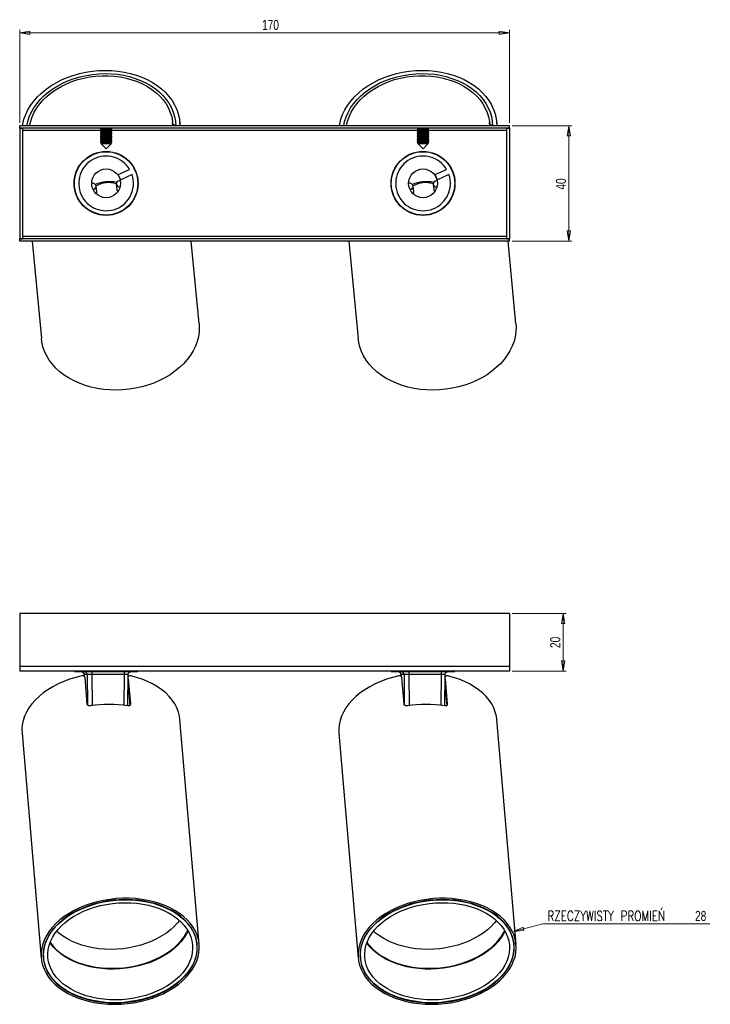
# Model space of a CAD drawing. Header units: millimetres. Extents: x 347 to 1002, y 288 to 630.
# Tile 2 of 3: x 586 to 826, y 288 to 630. Entities that reach past the tile are written whole.
import ezdxf

# ---------------------------------------------------------------- set-up
doc = ezdxf.new("R2010")
doc.units = ezdxf.units.MM
doc.styles.add('SLDTEXTSTYLE0', font='TXT', dxfattribs={"width": 0.75})
doc.styles.add('SLDTEXTSTYLE1', font='TXT', dxfattribs={"width": 0.75, "bigfont": 'bigfont'})
doc.dimstyles.new('SLDDIMSTYLE0', dxfattribs={"dimtxt": 3.5, "dimasz": 3.556, "dimexe": 0, "dimexo": 0.0625, "dimgap": 0.875, "dimtad": 0, "dimtih": 1, "dimtoh": 1, "dimdec": 0, "dimrnd": 1e-09, "dimzin": 12, "dimdsep": 46, "dimtxsty": 'SLDTEXTSTYLE0', "dimblk1": 'CLOSED', "dimblk2": 'CLOSED', "dimsah": 1, "dimcen": 0, "dimadec": 0, "dimazin": 3, "dimtfac": 1, "dimtdec": 0, "dimtofl": 0, "dimtmove": 0, "dimatfit": 3, "dimldrblk": 'CLOSED', "dimfxl": 0, "dimfrac": 2, "dimtolj": 1, "dimtzin": 12, "dimarcsym": 0})
doc.dimstyles.new('SLDDIMSTYLE1', dxfattribs={"dimtxt": 3.5, "dimasz": 3.556, "dimexe": 0, "dimexo": 0.0625, "dimgap": 0.875, "dimtad": 1, "dimdec": 0, "dimrnd": 1e-09, "dimzin": 12, "dimdsep": 46, "dimtxsty": 'SLDTEXTSTYLE0', "dimblk1": 'CLOSED', "dimblk2": 'CLOSED', "dimsah": 1, "dimcen": 0.09, "dimadec": 0, "dimazin": 3, "dimtfac": 1, "dimtdec": 0, "dimtmove": 0, "dimatfit": 0, "dimldrblk": 'CLOSED', "dimfxl": 0, "dimfrac": 2, "dimtolj": 1, "dimtzin": 12, "dimarcsym": 0})
doc.dimstyles.new('SLDDIMSTYLE2', dxfattribs={"dimtxt": 3.5, "dimasz": 3.556, "dimexe": 0, "dimexo": 0.0625, "dimgap": 0.875, "dimtad": 1, "dimdec": 0, "dimrnd": 1e-09, "dimzin": 12, "dimdsep": 46, "dimtxsty": 'SLDTEXTSTYLE0', "dimblk1": 'CLOSED', "dimblk2": 'CLOSED', "dimsah": 1, "dimcen": 0.09, "dimadec": 0, "dimazin": 3, "dimtfac": 1, "dimtdec": 0, "dimtofl": 0, "dimtmove": 0, "dimatfit": 3, "dimldrblk": 'CLOSED', "dimfxl": 0, "dimfrac": 2, "dimtolj": 1, "dimtzin": 12, "dimarcsym": 0})

# ---------------------------------------------------------------- blocks, each defined once
blk = doc.blocks.new('_Closed')
at = {"color": 0, "linetype": 'ByBlock', "lineweight": -2}
for p, q in [((-1, 0.166667), (0, 0)), ((-1, 0.166667), (-1, -0.166667)), ((0, 0), (-1, -0.166667)), ((0, 0), (-1, 0))]:
    blk.add_line(p, q, dxfattribs=at)
blk = doc.blocks.new('_D')
at = {"color": 7, "linetype": 'Continuous', "lineweight": 0}
for p, q in [((757.26, 313.61), (767.42, 316.24)), ((767.42, 316.24), (825.41, 316.24))]:
    blk.add_line(p, q, dxfattribs=at)
at = {"color": 7, "linetype": 'Continuous', "lineweight": 18, "xscale": 3.556, "yscale": 3.556, "rotation": 194.4943737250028}
blk.add_blockref('_Closed', (757.26, 313.61, 32.72), dxfattribs=at)
at = {"color": 7, "linetype": 'Continuous', "lineweight": 18, "char_height": 3.5, "attachment_point": 1}
for s, insert, style in [('RZECZYWISTY PROMIEŃ', (769.01, 320.75), 'SLDTEXTSTYLE1'), ('28', (820.23, 320.75), 'SLDTEXTSTYLE0')]:
    blk.add_mtext(s, dxfattribs=dict(at, insert=insert, style=style))
blk = doc.blocks.new('_D_1')
at = {"color": 7, "linetype": 'Continuous', "lineweight": 0}
for p, q in [((756.81, 423.98), (775.47, 423.98)), ((774.47, 423.98), (774.47, 403.98)), ((756.81, 403.98), (775.47, 403.98))]:
    blk.add_line(p, q, dxfattribs=at)
at = {"color": 7, "linetype": 'Continuous', "lineweight": 18, "xscale": 3.556, "yscale": 3.556}
for p, rotation in [((774.47, 423.98, 237.17), 90.0000000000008), ((774.47, 403.98, 237.17), 270.0000000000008)]:
    blk.add_blockref('_Closed', p, dxfattribs=dict(at, rotation=rotation))
at = {"color": 7, "linetype": 'Continuous', "lineweight": 18, "insert": (769.96, 411.97), "char_height": 3.5, "attachment_point": 1, "rotation": 90, "style": 'SLDTEXTSTYLE0'}
blk.add_mtext('20', dxfattribs=at)
blk = doc.blocks.new('_D_2')
at = {"color": 7, "linetype": 'Continuous', "lineweight": 0}
for p, q in [((585.81, 594.2), (585.81, 626.43)), ((755.81, 625.43), (585.81, 625.43)), ((755.81, 594.2), (755.81, 626.43))]:
    blk.add_line(p, q, dxfattribs=at)
at = {"color": 7, "linetype": 'Continuous', "lineweight": 18, "xscale": 3.556, "yscale": 3.556, "rotation": 180.0000000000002}
blk.add_blockref('_Closed', (585.81, 625.43, 91.34), dxfattribs=at)
at = {"color": 7, "linetype": 'Continuous', "lineweight": 18, "xscale": 3.556, "yscale": 3.556}
blk.add_blockref('_Closed', (755.81, 625.43, 91.34), dxfattribs=at)
at = {"color": 7, "linetype": 'Continuous', "lineweight": 18, "insert": (669.95, 629.94), "char_height": 3.5, "attachment_point": 1, "style": 'SLDTEXTSTYLE0'}
blk.add_mtext('170', dxfattribs=at)
blk = doc.blocks.new('_D_3')
at = {"color": 7, "linetype": 'Continuous', "lineweight": 0}
for p, q in [((756.81, 593.2), (777.44, 593.2)), ((776.44, 593.2), (776.44, 553.2)), ((756.81, 553.2), (777.44, 553.2))]:
    blk.add_line(p, q, dxfattribs=at)
at = {"color": 7, "linetype": 'Continuous', "lineweight": 18, "xscale": 3.556, "yscale": 3.556}
for p, rotation in [((776.44, 593.2, 91.34), 90.00000000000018), ((776.44, 553.2, 91.34), 270.0000000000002)]:
    blk.add_blockref('_Closed', p, dxfattribs=dict(at, rotation=rotation))
at = {"color": 7, "linetype": 'Continuous', "lineweight": 18, "insert": (771.93, 571.04), "char_height": 3.5, "attachment_point": 1, "rotation": 90, "style": 'SLDTEXTSTYLE0'}
blk.add_mtext('40', dxfattribs=at)

msp = doc.modelspace()

# ---------------------------------------------------------------- linework, layer by layer
at = {"color": 7, "linetype": 'Continuous', "lineweight": 25}
for p, q in [((641.53, 593.2), (641.4, 594.53)), ((751.53, 593.2), (751.4, 594.53)), ((755.81, 593.2), (585.81, 593.2)), ((585.81, 592.4), (585.81, 593.2)), ((755.81, 592.4), (585.81, 592.4)), ((585.81, 592.4), (585.81, 554)), ((585.81, 592.4), (586.81, 592.4)), ((586.81, 592.4), (586.81, 554)), ((614.2, 592.33), (613.81, 592.06)), ((613.81, 592.06), (613.81, 591.96)), ((613.81, 592.06), (616.77, 592.06)), ((613.81, 591.96), (614.2, 591.69)), ((613.81, 591.96), (616.77, 591.96)), ((614.2, 591.69), (613.81, 591.41)), ((613.81, 591.41), (613.81, 591.32)), ((613.81, 591.41), (616.77, 591.41)), ((613.81, 591.32), (614.2, 591.05)), ((613.81, 591.32), (616.77, 591.32)), ((614.11, 592.4), (614.2, 592.33)), ((614.2, 592.33), (616.58, 592.33)), ((614.2, 591.69), (616.58, 591.69)), ((616.58, 592.33), (617.42, 592.33)), ((616.58, 591.69), (617.42, 591.69)), ((616.77, 592.06), (617.81, 592.06)), ((616.77, 591.96), (617.81, 591.96)), ((616.77, 591.41), (617.81, 591.41)), ((616.77, 591.32), (617.81, 591.32)), ((617.42, 592.33), (617.52, 592.4)), ((617.81, 592.06), (617.42, 592.33)), ((617.42, 591.69), (617.81, 591.96)), ((617.81, 591.41), (617.42, 591.69)), ((617.42, 591.05), (617.81, 591.32)), ((617.81, 591.96), (617.81, 592.06)), ((617.81, 591.32), (617.81, 591.41)), ((639.02, 593.2), (638.91, 594.29)), ((639.96, 593.55), (638.99, 593.45)), ((724.2, 592.33), (723.81, 592.06)), ((723.81, 592.06), (723.81, 591.96)), ((723.81, 592.06), (726.77, 592.06)), ((723.81, 591.96), (724.2, 591.69)), ((723.81, 591.96), (726.77, 591.96)), ((724.2, 591.69), (723.81, 591.41)), ((723.81, 591.41), (723.81, 591.32)), ((723.81, 591.41), (726.77, 591.41)), ((723.81, 591.32), (724.2, 591.05)), ((723.81, 591.32), (726.77, 591.32)), ((724.11, 592.4), (724.2, 592.33)), ((724.2, 592.33), (726.58, 592.33)), ((724.2, 591.69), (726.58, 591.69)), ((726.58, 592.33), (727.42, 592.33)), ((726.58, 591.69), (727.42, 591.69)), ((726.77, 592.06), (727.81, 592.06)), ((726.77, 591.96), (727.81, 591.96)), ((726.77, 591.41), (727.81, 591.41)), ((726.77, 591.32), (727.81, 591.32)), ((727.42, 592.33), (727.52, 592.4)), ((727.81, 592.06), (727.42, 592.33)), ((727.42, 591.69), (727.81, 591.96)), ((727.81, 591.41), (727.42, 591.69)), ((727.42, 591.05), (727.81, 591.32)), ((727.81, 591.96), (727.81, 592.06)), ((727.81, 591.32), (727.81, 591.41)), ((749.02, 593.2), (748.91, 594.29)), ((749.96, 593.55), (748.99, 593.45)), ((754.81, 592.4), (754.81, 554)), ((754.81, 592.4), (755.81, 592.4)), ((755.81, 592.4), (755.81, 593.2)), ((755.81, 592.4), (755.81, 554)), ((614.2, 591.05), (613.81, 590.77)), ((613.81, 590.77), (613.81, 590.68)), ((613.81, 590.77), (616.77, 590.77)), ((613.81, 590.68), (614.2, 590.4)), ((613.81, 590.68), (616.77, 590.68)), ((614.2, 590.4), (613.81, 590.13)), ((613.81, 590.13), (613.81, 590.03)), ((613.81, 590.13), (616.77, 590.13)), ((613.81, 590.03), (614.2, 589.76)), ((613.81, 590.03), (616.77, 590.03)), ((614.2, 589.76), (613.81, 589.49)), ((613.81, 589.49), (613.81, 589.39)), ((613.81, 589.49), (616.77, 589.49)), ((613.81, 589.39), (614.2, 589.12)), ((613.81, 589.39), (616.77, 589.39)), ((614.2, 589.12), (613.81, 588.85)), ((613.81, 588.85), (613.81, 588.75)), ((613.81, 588.85), (616.77, 588.85)), ((613.81, 588.75), (614.2, 588.48)), ((613.81, 588.75), (616.77, 588.75)), ((614.2, 588.48), (613.81, 588.21)), ((613.81, 588.21), (613.81, 588.11)), ((613.81, 588.21), (616.77, 588.21)), ((613.81, 588.11), (614.2, 587.84)), ((613.81, 588.11), (616.77, 588.11)), ((614.2, 587.84), (613.81, 587.56)), ((614.2, 591.05), (616.58, 591.05)), ((614.2, 590.4), (616.58, 590.4)), ((614.2, 589.76), (616.58, 589.76)), ((614.2, 589.12), (616.58, 589.12)), ((614.2, 588.48), (616.58, 588.48)), ((614.2, 587.84), (616.58, 587.84)), ((616.58, 591.05), (617.42, 591.05)), ((616.58, 590.4), (617.42, 590.4)), ((616.58, 589.76), (617.42, 589.76)), ((616.58, 589.12), (617.42, 589.12)), ((616.58, 588.48), (617.42, 588.48)), ((616.58, 587.84), (617.42, 587.84)), ((616.77, 590.77), (617.81, 590.77)), ((616.77, 590.68), (617.81, 590.68)), ((616.77, 590.13), (617.81, 590.13)), ((616.77, 590.03), (617.81, 590.03)), ((616.77, 589.49), (617.81, 589.49)), ((616.77, 589.39), (617.81, 589.39)), ((616.77, 588.85), (617.81, 588.85)), ((616.77, 588.75), (617.81, 588.75)), ((616.77, 588.21), (617.81, 588.21)), ((616.77, 588.11), (617.81, 588.11)), ((617.81, 590.77), (617.42, 591.05)), ((617.42, 590.4), (617.81, 590.68)), ((617.81, 590.13), (617.42, 590.4)), ((617.42, 589.76), (617.81, 590.03)), ((617.81, 589.49), (617.42, 589.76)), ((617.42, 589.12), (617.81, 589.39)), ((617.81, 588.85), (617.42, 589.12)), ((617.42, 588.48), (617.81, 588.75)), ((617.81, 588.21), (617.42, 588.48)), ((617.42, 587.84), (617.81, 588.11)), ((617.81, 587.56), (617.42, 587.84)), ((617.81, 590.68), (617.81, 590.77)), ((617.81, 590.03), (617.81, 590.13)), ((617.81, 589.39), (617.81, 589.49)), ((617.81, 588.75), (617.81, 588.85)), ((617.81, 588.11), (617.81, 588.21)), ((724.2, 591.05), (723.81, 590.77)), ((723.81, 590.77), (723.81, 590.68)), ((723.81, 590.77), (726.77, 590.77)), ((723.81, 590.68), (724.2, 590.4)), ((723.81, 590.68), (726.77, 590.68)), ((724.2, 590.4), (723.81, 590.13)), ((723.81, 590.13), (723.81, 590.03)), ((723.81, 590.13), (726.77, 590.13)), ((723.81, 590.03), (724.2, 589.76)), ((723.81, 590.03), (726.77, 590.03)), ((724.2, 589.76), (723.81, 589.49)), ((723.81, 589.49), (723.81, 589.39)), ((723.81, 589.49), (726.77, 589.49)), ((723.81, 589.39), (724.2, 589.12)), ((723.81, 589.39), (726.77, 589.39)), ((724.2, 589.12), (723.81, 588.85)), ((723.81, 588.85), (723.81, 588.75)), ((723.81, 588.85), (726.77, 588.85)), ((723.81, 588.75), (724.2, 588.48)), ((723.81, 588.75), (726.77, 588.75)), ((724.2, 588.48), (723.81, 588.21)), ((723.81, 588.21), (723.81, 588.11)), ((723.81, 588.21), (726.77, 588.21)), ((723.81, 588.11), (724.2, 587.84)), ((723.81, 588.11), (726.77, 588.11)), ((724.2, 587.84), (723.81, 587.56)), ((724.2, 591.05), (726.58, 591.05)), ((724.2, 590.4), (726.58, 590.4)), ((724.2, 589.76), (726.58, 589.76)), ((724.2, 589.12), (726.58, 589.12)), ((724.2, 588.48), (726.58, 588.48)), ((724.2, 587.84), (726.58, 587.84)), ((726.58, 591.05), (727.42, 591.05)), ((726.58, 590.4), (727.42, 590.4)), ((726.58, 589.76), (727.42, 589.76)), ((726.58, 589.12), (727.42, 589.12)), ((726.58, 588.48), (727.42, 588.48)), ((726.58, 587.84), (727.42, 587.84)), ((726.77, 590.77), (727.81, 590.77)), ((726.77, 590.68), (727.81, 590.68)), ((726.77, 590.13), (727.81, 590.13)), ((726.77, 590.03), (727.81, 590.03)), ((726.77, 589.49), (727.81, 589.49)), ((726.77, 589.39), (727.81, 589.39)), ((726.77, 588.85), (727.81, 588.85)), ((726.77, 588.75), (727.81, 588.75)), ((726.77, 588.21), (727.81, 588.21)), ((726.77, 588.11), (727.81, 588.11)), ((727.81, 590.77), (727.42, 591.05)), ((727.42, 590.4), (727.81, 590.68)), ((727.81, 590.13), (727.42, 590.4)), ((727.42, 589.76), (727.81, 590.03)), ((727.81, 589.49), (727.42, 589.76)), ((727.42, 589.12), (727.81, 589.39)), ((727.81, 588.85), (727.42, 589.12)), ((727.42, 588.48), (727.81, 588.75)), ((727.81, 588.21), (727.42, 588.48)), ((727.42, 587.84), (727.81, 588.11)), ((727.81, 587.56), (727.42, 587.84)), ((727.81, 590.68), (727.81, 590.77)), ((727.81, 590.03), (727.81, 590.13)), ((727.81, 589.39), (727.81, 589.49)), ((727.81, 588.75), (727.81, 588.85)), ((727.81, 588.11), (727.81, 588.21)), ((613.81, 587.56), (613.81, 587.47)), ((613.81, 587.56), (616.77, 587.56)), ((613.81, 587.47), (614.2, 587.2)), ((613.81, 587.47), (616.77, 587.47)), ((614.2, 587.2), (613.97, 587.03)), ((613.97, 587.03), (615.81, 585.2)), ((613.97, 587.03), (617.65, 587.03)), ((614.2, 587.2), (616.58, 587.2)), ((615.81, 585.2), (617.65, 587.03)), ((616.58, 587.2), (617.42, 587.2)), ((616.77, 587.56), (617.81, 587.56)), ((616.77, 587.47), (617.81, 587.47)), ((617.42, 587.2), (617.81, 587.47)), ((617.65, 587.03), (617.42, 587.2)), ((617.81, 587.47), (617.81, 587.56)), ((723.81, 587.56), (723.81, 587.47)), ((723.81, 587.56), (726.77, 587.56)), ((723.81, 587.47), (724.2, 587.2)), ((723.81, 587.47), (726.77, 587.47)), ((724.2, 587.2), (723.97, 587.03)), ((723.97, 587.03), (725.81, 585.2)), ((723.97, 587.03), (727.65, 587.03)), ((724.2, 587.2), (726.58, 587.2)), ((725.81, 585.2), (727.65, 587.03)), ((726.58, 587.2), (727.42, 587.2)), ((726.77, 587.56), (727.81, 587.56)), ((726.77, 587.47), (727.81, 587.47)), ((727.42, 587.2), (727.81, 587.47)), ((727.65, 587.03), (727.42, 587.2)), ((727.81, 587.47), (727.81, 587.56)), ((608.73, 581.61), (608.72, 581.73)), ((609.61, 582.4), (609.82, 582.42)), ((609.85, 582.56), (610.07, 582.58)), ((619.67, 583.5), (619.9, 583.52)), ((619.95, 583.39), (620.16, 583.41)), ((621.16, 582.92), (621.17, 582.8)), ((622.5, 582.05), (622.51, 581.92)), ((718.73, 581.61), (718.72, 581.73)), ((719.61, 582.4), (719.82, 582.42)), ((719.85, 582.56), (720.07, 582.58)), ((729.67, 583.5), (729.9, 583.52)), ((729.95, 583.39), (730.16, 583.41)), ((731.16, 582.92), (731.17, 582.8)), ((732.5, 582.05), (732.51, 581.92)), ((607.58, 580.49), (607.57, 580.63)), ((620.03, 576.24), (623.97, 578.06)), ((717.58, 580.49), (717.57, 580.63)), ((730.03, 576.24), (733.97, 578.06)), ((604.86, 574.21), (604.76, 574.23)), ((620.87, 574.42), (620.03, 576.24)), ((624.81, 576.24), (620.87, 574.42)), ((626.47, 576.31), (626.38, 576.26)), ((626.66, 575.54), (626.57, 575.5)), ((626.85, 574.36), (626.76, 574.31)), ((714.86, 574.21), (714.76, 574.23)), ((730.87, 574.42), (730.03, 576.24)), ((734.81, 576.24), (730.87, 574.42)), ((736.47, 576.31), (736.38, 576.26)), ((736.66, 575.54), (736.57, 575.5)), ((736.85, 574.36), (736.76, 574.31)), ((604.82, 573.42), (604.72, 573.45)), ((604.86, 572.22), (604.75, 572.25)), ((612.58, 570.26), (612.39, 572.26)), ((619.35, 572.93), (619.55, 570.93)), ((714.82, 573.42), (714.72, 573.45)), ((714.86, 572.22), (714.75, 572.25)), ((722.58, 570.26), (722.39, 572.26)), ((729.35, 572.93), (729.55, 570.93)), ((609.13, 564.34), (609.11, 564.47)), ((624.04, 565.9), (624.06, 565.76)), ((719.13, 564.34), (719.11, 564.47)), ((734.04, 565.9), (734.06, 565.76)), ((755.81, 554), (585.81, 554)), ((585.81, 553.2), (585.81, 554)), ((585.81, 554), (586.81, 554)), ((754.81, 554), (755.81, 554)), ((755.81, 553.2), (755.81, 554)), ((755.81, 553.2), (585.81, 553.2)), ((590.1, 553.2), (593.33, 519.35)), ((648.08, 524.59), (645.35, 553.2)), ((700.1, 553.2), (703.33, 519.35)), ((758.08, 524.59), (755.35, 553.2)), ((755.81, 423.98), (585.81, 423.98)), ((585.81, 423.98), (585.81, 405.58)), ((755.81, 423.98), (755.81, 405.58)), ((755.81, 405.58), (585.81, 405.58)), ((585.81, 405.58), (585.81, 403.98)), ((755.81, 403.98), (585.81, 403.98)), ((604.81, 403.98), (604.81, 403.78)), ((604.81, 403.78), (626.81, 403.78)), ((626.81, 403.78), (626.81, 403.98)), ((714.81, 403.98), (714.81, 403.78)), ((714.81, 403.78), (736.81, 403.78)), ((736.81, 403.78), (736.81, 403.98)), ((755.81, 405.58), (755.81, 403.98)), ((608.15, 402.82), (608.16, 402.18)), ((609.23, 402.79), (608.16, 402.79)), ((609.29, 392.44), (608.49, 401.73)), ((622.12, 402.79), (610.87, 402.79)), ((623.37, 391.87), (623.47, 402.82)), ((623.46, 401.32), (624.22, 392.44)), ((718.15, 402.82), (718.16, 402.18)), ((719.23, 402.79), (718.16, 402.79)), ((719.29, 392.44), (718.49, 401.73)), ((732.12, 402.79), (720.87, 402.79)), ((733.37, 391.87), (733.47, 402.82)), ((733.46, 401.32), (734.22, 392.44)), ((623.44, 399.22), (624.06, 392.03)), ((733.44, 399.22), (734.06, 392.03)), ((648.11, 309.09), (641.42, 387.12)), ((758.11, 309.09), (751.42, 387.12)), ((586.62, 382.42), (593.31, 304.4)), ((696.62, 382.42), (703.31, 304.4)), ((647.31, 309.02), (647.18, 310.56)), ((647.27, 310.07), (647.26, 309.57)), ((757.31, 309.02), (757.18, 310.56)), ((757.27, 310.07), (757.26, 309.57)), ((594.06, 305.01), (593.96, 305.5)), ((594.11, 304.42), (593.96, 305.2)), ((593.97, 306), (594.1, 304.47)), ((594.08, 304.58), (594.1, 304.58)), ((704.06, 305.01), (703.96, 305.5)), ((704.11, 304.42), (703.96, 305.2)), ((703.97, 306), (704.1, 304.47)), ((704.08, 304.58), (704.1, 304.58))]:
    msp.add_line(p, q, dxfattribs=at)
at = {"color": 8, "linetype": 'Continuous', "lineweight": 25}
for p, q in [((614.07, 591.6), (586.81, 591.6)), ((724.07, 591.6), (617.55, 591.6)), ((754.81, 591.6), (727.55, 591.6)), ((754.81, 554.8), (586.81, 554.8)), ((608.16, 402.79), (608.17, 402.18)), ((608.16, 402.79), (608.17, 402.79)), ((609.23, 402.79), (609.32, 392.31)), ((610.87, 402.79), (610.96, 391.97)), ((622.12, 402.79), (622.01, 392.07)), ((718.16, 402.79), (718.17, 402.18)), ((718.16, 402.79), (718.17, 402.79)), ((719.23, 402.79), (719.32, 392.31)), ((720.87, 402.79), (720.96, 391.97)), ((732.12, 402.79), (732.01, 392.07)), ((624.2, 392.28), (624.22, 392.44)), ((734.2, 392.28), (734.22, 392.44)), ((643.75, 313.13), (644.16, 313.94)), ((753.75, 313.13), (754.16, 313.94))]:
    msp.add_line(p, q, dxfattribs=at)
at = {"color": 7, "linetype": 'Continuous', "lineweight": 25, "flags": 128}
for points in [[(586.78, 593.2), (586.88, 593.77), (587.3, 595.44), (587.9, 597.08), (588.68, 598.69), (589.62, 600.25), (590.74, 601.75), (592, 603.19), (593.42, 604.56), (594.97, 605.84), (596.65, 607.02), (598.45, 608.11), (600.35, 609.09), (602.34, 609.95), (604.42, 610.69), (606.55, 611.3), (608.74, 611.78), (610.96, 612.13), (613.2, 612.35), (615.45, 612.42), (617.69, 612.36), (619.9, 612.17), (622.08, 611.83), (624.2, 611.36), (626.25, 610.77), (628.22, 610.04), (630.1, 609.2), (631.86, 608.23), (633.51, 607.16), (635.03, 605.99), (636.4, 604.72), (637.63, 603.36), (638.7, 601.93), (639.6, 600.43), (640.33, 598.88), (640.88, 597.28), (641.25, 595.64), (641.44, 593.97), (641.47, 593.2)], [(696.78, 593.2), (696.88, 593.77), (697.3, 595.44), (697.9, 597.08), (698.68, 598.69), (699.62, 600.25), (700.74, 601.75), (702, 603.19), (703.42, 604.56), (704.97, 605.84), (706.65, 607.02), (708.45, 608.11), (710.35, 609.09), (712.34, 609.95), (714.42, 610.69), (716.55, 611.3), (718.74, 611.78), (720.96, 612.13), (723.2, 612.35), (725.45, 612.42), (727.69, 612.36), (729.9, 612.17), (732.08, 611.83), (734.2, 611.36), (736.25, 610.77), (738.22, 610.04), (740.1, 609.2), (741.86, 608.23), (743.51, 607.16), (745.03, 605.99), (746.4, 604.72), (747.63, 603.36), (748.7, 601.93), (749.6, 600.43), (750.33, 598.88), (750.88, 597.28), (751.25, 595.64), (751.44, 593.97), (751.47, 593.2)], [(588.27, 593.2), (588.6, 594.69), (589.12, 596.28), (589.82, 597.85), (590.68, 599.37), (591.71, 600.85), (592.9, 602.26), (594.24, 603.59), (595.71, 604.85), (597.32, 606.01), (599.04, 607.08), (600.86, 608.04), (602.78, 608.88), (604.78, 609.61), (606.84, 610.21), (608.95, 610.68), (611.1, 611.03), (613.27, 611.23), (615.45, 611.3), (617.61, 611.24), (619.75, 611.04), (621.85, 610.71), (623.89, 610.24), (625.87, 609.64), (627.76, 608.92), (629.56, 608.08), (631.24, 607.13), (632.81, 606.07), (634.24, 604.91), (635.53, 603.66), (636.67, 602.33), (637.65, 600.92), (638.47, 599.45), (639.11, 597.93), (639.58, 596.36), (639.86, 594.77), (639.97, 593.2)], [(589.27, 593.2), (589.63, 594.76), (590.16, 596.33), (590.88, 597.87), (591.76, 599.37), (592.81, 600.81), (594.02, 602.18), (595.37, 603.48), (596.86, 604.69), (598.48, 605.81), (600.21, 606.83), (602.05, 607.73), (603.97, 608.52), (605.97, 609.19), (608.03, 609.73), (610.13, 610.13), (612.26, 610.41), (614.4, 610.54), (616.54, 610.54), (618.66, 610.4), (620.75, 610.13), (622.79, 609.72), (624.76, 609.17), (626.66, 608.5), (628.46, 607.71), (630.15, 606.8), (631.73, 605.79), (633.17, 604.66), (634.47, 603.45), (635.62, 602.15), (636.62, 600.77), (637.44, 599.33), (638.09, 597.84), (638.57, 596.3), (638.86, 594.72), (638.97, 593.2)], [(698.27, 593.2), (698.6, 594.69), (699.12, 596.28), (699.82, 597.85), (700.68, 599.37), (701.71, 600.85), (702.9, 602.26), (704.24, 603.59), (705.71, 604.85), (707.32, 606.01), (709.04, 607.08), (710.86, 608.04), (712.78, 608.88), (714.78, 609.61), (716.84, 610.21), (718.95, 610.68), (721.1, 611.03), (723.27, 611.23), (725.45, 611.3), (727.61, 611.24), (729.75, 611.04), (731.85, 610.71), (733.89, 610.24), (735.87, 609.64), (737.76, 608.92), (739.56, 608.08), (741.24, 607.13), (742.81, 606.07), (744.24, 604.91), (745.53, 603.66), (746.67, 602.33), (747.65, 600.92), (748.47, 599.45), (749.11, 597.93), (749.58, 596.36), (749.86, 594.77), (749.97, 593.2)], [(699.27, 593.2), (699.63, 594.76), (700.16, 596.33), (700.88, 597.87), (701.76, 599.37), (702.81, 600.81), (704.02, 602.18), (705.37, 603.48), (706.86, 604.69), (708.48, 605.81), (710.21, 606.83), (712.05, 607.73), (713.97, 608.52), (715.97, 609.19), (718.03, 609.73), (720.13, 610.13), (722.26, 610.41), (724.4, 610.54), (726.54, 610.54), (728.66, 610.4), (730.75, 610.13), (732.79, 609.72), (734.76, 609.17), (736.66, 608.5), (738.46, 607.71), (740.15, 606.8), (741.73, 605.79), (743.17, 604.66), (744.47, 603.45), (745.62, 602.15), (746.62, 600.77), (747.44, 599.33), (748.09, 597.84), (748.57, 596.3), (748.86, 594.72), (748.97, 593.2)], [(620.72, 574.18), (620.48, 574.14), (620.01, 573.96), (619.64, 573.68), (619.41, 573.32), (619.35, 572.93), (619.48, 572.56), (619.77, 572.25), (620.19, 572.04), (620.66, 571.96)], [(730.72, 574.18), (730.48, 574.14), (730.01, 573.96), (729.64, 573.68), (729.41, 573.32), (729.35, 572.93), (729.48, 572.56), (729.77, 572.25), (730.19, 572.04), (730.66, 571.96)], [(619.55, 570.93), (619.67, 570.56), (619.89, 570.3)], [(729.55, 570.93), (729.67, 570.56), (729.89, 570.3)], [(612.35, 569.58), (612.52, 569.88), (612.58, 570.26)], [(722.35, 569.58), (722.52, 569.88), (722.58, 570.26)], [(621.86, 563.89), (621.63, 563.83), (621.56, 563.81)], [(731.86, 563.89), (731.63, 563.83), (731.56, 563.81)], [(611.95, 562.9), (611.88, 562.9), (611.63, 562.91)], [(721.95, 562.9), (721.88, 562.9), (721.63, 562.91)], [(648.08, 524.59), (648.15, 523.34), (648.08, 521.66), (647.83, 519.99), (647.4, 518.34), (646.79, 516.7), (646, 515.1), (645.05, 513.55), (643.94, 512.06), (642.67, 510.62), (641.25, 509.27), (639.7, 508), (638.03, 506.82), (636.23, 505.75), (634.34, 504.78), (632.35, 503.92), (630.29, 503.19), (628.16, 502.58), (625.98, 502.1), (623.77, 501.75), (621.53, 501.54), (619.29, 501.46), (617.07, 501.52), (614.86, 501.71), (612.69, 502.04), (610.58, 502.51), (608.54, 503.1), (606.57, 503.82), (604.7, 504.65), (602.94, 505.61), (601.29, 506.67), (599.78, 507.84), (598.4, 509.09), (597.17, 510.44), (596.1, 511.86), (595.19, 513.35), (594.45, 514.89), (593.89, 516.49), (593.5, 518.11), (593.33, 519.35)], [(758.08, 524.59), (758.15, 523.34), (758.08, 521.66), (757.83, 519.99), (757.4, 518.34), (756.79, 516.7), (756, 515.1), (755.05, 513.55), (753.94, 512.06), (752.67, 510.62), (751.25, 509.27), (749.7, 508), (748.03, 506.82), (746.23, 505.75), (744.34, 504.78), (742.35, 503.92), (740.29, 503.19), (738.16, 502.58), (735.98, 502.1), (733.77, 501.75), (731.53, 501.54), (729.29, 501.46), (727.07, 501.52), (724.86, 501.71), (722.69, 502.04), (720.58, 502.51), (718.54, 503.1), (716.57, 503.82), (714.7, 504.65), (712.94, 505.61), (711.29, 506.67), (709.78, 507.84), (708.4, 509.09), (707.17, 510.44), (706.1, 511.86), (705.19, 513.35), (704.45, 514.89), (703.89, 516.49), (703.5, 518.11), (703.33, 519.35)], [(607.41, 402.27), (605.25, 401.75), (603.15, 401.11), (601.13, 400.36), (599.19, 399.51), (597.35, 398.56), (595.62, 397.51), (594.01, 396.38), (592.54, 395.18), (591.22, 393.9), (590.04, 392.56), (589.03, 391.17), (588.19, 389.73), (587.52, 388.27), (587.02, 386.78), (586.71, 385.27), (586.58, 383.77), (586.62, 382.42)], [(641.42, 387.12), (641.27, 388.27), (640.91, 389.73), (640.37, 391.17), (639.65, 392.56), (638.76, 393.9), (637.7, 395.18), (636.49, 396.38), (635.12, 397.51), (633.61, 398.56), (631.97, 399.51), (630.21, 400.36), (628.35, 401.11), (626.38, 401.75), (624.33, 402.27)], [(717.41, 402.27), (715.25, 401.75), (713.15, 401.11), (711.13, 400.36), (709.19, 399.51), (707.35, 398.56), (705.62, 397.51), (704.01, 396.38), (702.54, 395.18), (701.22, 393.9), (700.04, 392.56), (699.03, 391.17), (698.19, 389.73), (697.52, 388.27), (697.02, 386.78), (696.71, 385.27), (696.58, 383.77), (696.62, 382.42)], [(751.42, 387.12), (751.27, 388.27), (750.91, 389.73), (750.37, 391.17), (749.65, 392.56), (748.76, 393.9), (747.7, 395.18), (746.49, 396.38), (745.12, 397.51), (743.61, 398.56), (741.97, 399.51), (740.21, 400.36), (738.35, 401.11), (736.38, 401.75), (734.33, 402.27)], [(618.76, 288.34), (621, 288.4), (623.24, 288.59), (625.46, 288.89), (627.64, 289.31), (629.79, 289.85), (631.87, 290.5), (633.87, 291.26), (635.79, 292.13), (637.61, 293.09), (639.32, 294.14), (640.9, 295.27), (642.35, 296.48), (643.65, 297.76), (644.8, 299.1), (645.79, 300.49), (646.62, 301.92), (647.27, 303.38), (647.74, 304.87), (648.04, 306.37), (648.15, 307.87), (648.08, 309.36), (647.83, 310.84), (647.4, 312.29), (646.79, 313.7), (646, 315.06), (645.05, 316.37), (643.94, 317.62), (642.67, 318.79), (641.25, 319.89), (639.7, 320.89), (638.03, 321.81), (636.23, 322.62), (634.34, 323.32), (632.35, 323.92), (630.29, 324.4), (628.16, 324.76), (625.98, 325.01), (623.77, 325.13), (621.53, 325.13), (619.29, 325.01), (617.07, 324.76), (614.86, 324.4), (612.69, 323.92), (610.58, 323.32), (608.54, 322.62), (606.57, 321.81), (604.7, 320.89), (602.94, 319.89), (601.29, 318.79), (599.78, 317.62), (598.4, 316.37), (597.17, 315.06), (596.1, 313.7), (595.19, 312.29), (594.45, 310.84), (593.89, 309.36), (593.5, 307.87), (593.3, 306.37), (593.28, 304.87), (593.44, 303.38), (593.78, 301.92), (594.3, 300.49), (595, 299.1), (595.87, 297.76), (596.9, 296.48), (598.09, 295.27), (599.44, 294.14), (600.92, 293.09), (602.54, 292.13), (604.27, 291.26), (606.12, 290.5), (608.06, 289.85), (610.09, 289.31), (612.19, 288.89), (614.34, 288.59), (616.54, 288.4), (618.76, 288.34)], [(618.81, 288.81), (621.02, 288.87), (623.23, 289.05), (625.42, 289.36), (627.58, 289.78), (629.69, 290.32), (631.74, 290.97), (633.71, 291.73), (635.6, 292.59), (637.38, 293.55), (639.05, 294.6), (640.6, 295.73), (642.01, 296.94), (643.27, 298.21), (644.38, 299.54), (645.33, 300.92), (646.1, 302.34), (646.71, 303.79), (647.14, 305.26), (647.39, 306.74), (647.45, 308.22), (647.33, 309.7), (647.03, 311.15), (646.56, 312.57), (645.9, 313.95), (645.07, 315.28), (644.08, 316.55), (642.92, 317.76), (641.62, 318.89), (640.17, 319.94), (638.59, 320.9), (636.89, 321.76), (635.07, 322.52), (633.16, 323.17), (631.16, 323.71), (629.09, 324.13), (626.97, 324.43), (624.8, 324.62), (622.6, 324.68), (620.39, 324.62), (618.18, 324.43), (615.99, 324.13), (613.84, 323.71), (611.73, 323.17), (609.68, 322.52), (607.7, 321.76), (605.82, 320.9), (604.03, 319.94), (602.36, 318.89), (600.82, 317.76), (599.41, 316.55), (598.15, 315.28), (597.04, 313.95), (596.09, 312.57), (595.31, 311.15), (594.7, 309.7), (594.28, 308.22), (594.03, 306.74), (593.96, 305.26), (594.08, 303.79), (594.38, 302.34), (594.86, 300.92), (595.52, 299.54), (596.34, 298.21), (597.34, 296.94), (598.49, 295.73), (599.8, 294.6), (601.24, 293.55), (602.83, 292.59), (604.53, 291.73), (606.34, 290.97), (608.26, 290.32), (610.25, 289.78), (612.32, 289.36), (614.45, 289.05), (616.62, 288.87), (618.81, 288.81)], [(645.64, 301.65), (644.78, 300.25), (643.76, 298.9), (642.57, 297.6), (641.24, 296.36), (639.77, 295.2), (638.17, 294.11), (636.44, 293.11), (634.62, 292.2), (632.69, 291.4), (630.68, 290.69), (628.61, 290.1), (626.48, 289.62), (624.31, 289.26), (622.12, 289.01), (619.92, 288.89), (617.72, 288.89), (615.55, 289.01), (613.41, 289.26), (611.31, 289.62), (609.29, 290.1), (607.34, 290.69), (605.48, 291.4), (603.73, 292.2), (602.09, 293.11), (600.58, 294.11), (599.21, 295.2), (597.98, 296.36), (596.91, 297.6), (596, 298.9), (595.26, 300.25), (594.69, 301.65), (594.31, 303.08), (594.1, 304.53), (594.07, 306.01), (594.23, 307.48), (594.57, 308.95), (595.08, 310.41), (595.77, 311.84), (596.63, 313.24), (597.66, 314.59), (598.84, 315.89), (600.17, 317.13), (601.65, 318.29), (603.25, 319.38), (604.97, 320.38), (606.8, 321.28), (608.72, 322.09), (610.73, 322.8), (612.8, 323.39), (614.93, 323.87), (617.1, 324.23), (619.29, 324.47), (621.5, 324.6), (623.69, 324.6), (625.87, 324.47), (628.01, 324.23), (630.1, 323.87), (632.13, 323.39), (634.08, 322.79), (635.93, 322.09), (637.69, 321.28), (639.33, 320.38), (640.84, 319.38), (642.21, 318.29), (643.44, 317.13), (644.51, 315.89), (645.41, 314.59), (646.15, 313.24), (646.72, 311.84), (647.11, 310.41), (647.32, 308.95), (647.34, 307.48), (647.19, 306.01), (646.85, 304.53), (646.33, 303.08), (645.64, 301.65)], [(728.76, 288.34), (731, 288.4), (733.24, 288.59), (735.46, 288.89), (737.64, 289.31), (739.79, 289.85), (741.87, 290.5), (743.87, 291.26), (745.79, 292.13), (747.61, 293.09), (749.32, 294.14), (750.9, 295.27), (752.35, 296.48), (753.65, 297.76), (754.8, 299.1), (755.79, 300.49), (756.62, 301.92), (757.27, 303.38), (757.74, 304.87), (758.04, 306.37), (758.15, 307.87), (758.08, 309.36), (757.83, 310.84), (757.4, 312.29), (756.79, 313.7), (756, 315.06), (755.05, 316.37), (753.94, 317.62), (752.67, 318.79), (751.25, 319.89), (749.7, 320.89), (748.03, 321.81), (746.23, 322.62), (744.34, 323.32), (742.35, 323.92), (740.29, 324.4), (738.16, 324.76), (735.98, 325.01), (733.77, 325.13), (731.53, 325.13), (729.29, 325.01), (727.07, 324.76), (724.86, 324.4), (722.69, 323.92), (720.58, 323.32), (718.54, 322.62), (716.57, 321.81), (714.7, 320.89), (712.94, 319.89), (711.29, 318.79), (709.78, 317.62), (708.4, 316.37), (707.17, 315.06), (706.1, 313.7), (705.19, 312.29), (704.45, 310.84), (703.89, 309.36), (703.5, 307.87), (703.3, 306.37), (703.28, 304.87), (703.44, 303.38), (703.78, 301.92), (704.3, 300.49), (705, 299.1), (705.87, 297.76), (706.9, 296.48), (708.09, 295.27), (709.44, 294.14), (710.92, 293.09), (712.54, 292.13), (714.27, 291.26), (716.12, 290.5), (718.06, 289.85), (720.09, 289.31), (722.19, 288.89), (724.34, 288.59), (726.54, 288.4), (728.76, 288.34)], [(728.81, 288.81), (731.02, 288.87), (733.23, 289.05), (735.42, 289.36), (737.58, 289.78), (739.69, 290.32), (741.74, 290.97), (743.71, 291.73), (745.6, 292.59), (747.38, 293.55), (749.05, 294.6), (750.6, 295.73), (752.01, 296.94), (753.27, 298.21), (754.38, 299.54), (755.33, 300.92), (756.1, 302.34), (756.71, 303.79), (757.14, 305.26), (757.39, 306.74), (757.45, 308.22), (757.33, 309.7), (757.03, 311.15), (756.56, 312.57), (755.9, 313.95), (755.07, 315.28), (754.08, 316.55), (752.92, 317.76), (751.62, 318.89), (750.17, 319.94), (748.59, 320.9), (746.89, 321.76), (745.07, 322.52), (743.16, 323.17), (741.16, 323.71), (739.09, 324.13), (736.97, 324.43), (734.8, 324.62), (732.6, 324.68), (730.39, 324.62), (728.18, 324.43), (725.99, 324.13), (723.84, 323.71), (721.73, 323.17), (719.68, 322.52), (717.7, 321.76), (715.82, 320.9), (714.03, 319.94), (712.36, 318.89), (710.82, 317.76), (709.41, 316.55), (708.15, 315.28), (707.04, 313.95), (706.09, 312.57), (705.31, 311.15), (704.7, 309.7), (704.28, 308.22), (704.03, 306.74), (703.96, 305.26), (704.08, 303.79), (704.38, 302.34), (704.86, 300.92), (705.52, 299.54), (706.34, 298.21), (707.34, 296.94), (708.49, 295.73), (709.8, 294.6), (711.24, 293.55), (712.83, 292.59), (714.53, 291.73), (716.34, 290.97), (718.26, 290.32), (720.25, 289.78), (722.32, 289.36), (724.45, 289.05), (726.62, 288.87), (728.81, 288.81)], [(755.64, 301.65), (754.78, 300.25), (753.76, 298.9), (752.57, 297.6), (751.24, 296.36), (749.77, 295.2), (748.17, 294.11), (746.44, 293.11), (744.62, 292.2), (742.69, 291.4), (740.68, 290.69), (738.61, 290.1), (736.48, 289.62), (734.31, 289.26), (732.12, 289.01), (729.92, 288.89), (727.72, 288.89), (725.55, 289.01), (723.41, 289.26), (721.31, 289.62), (719.29, 290.1), (717.34, 290.69), (715.48, 291.4), (713.73, 292.2), (712.09, 293.11), (710.58, 294.11), (709.21, 295.2), (707.98, 296.36), (706.91, 297.6), (706, 298.9), (705.26, 300.25), (704.69, 301.65), (704.31, 303.08), (704.1, 304.53), (704.07, 306.01), (704.23, 307.48), (704.57, 308.95), (705.08, 310.41), (705.77, 311.84), (706.63, 313.24), (707.66, 314.59), (708.84, 315.89), (710.17, 317.13), (711.65, 318.29), (713.25, 319.38), (714.97, 320.38), (716.8, 321.28), (718.72, 322.09), (720.73, 322.8), (722.8, 323.39), (724.93, 323.87), (727.1, 324.23), (729.29, 324.47), (731.5, 324.6), (733.69, 324.6), (735.87, 324.47), (738.01, 324.23), (740.1, 323.87), (742.13, 323.39), (744.08, 322.79), (745.93, 322.09), (747.69, 321.28), (749.33, 320.38), (750.84, 319.38), (752.21, 318.29), (753.44, 317.13), (754.51, 315.89), (755.41, 314.59), (756.15, 313.24), (756.72, 311.84), (757.11, 310.41), (757.32, 308.95), (757.34, 307.48), (757.19, 306.01), (756.85, 304.53), (756.33, 303.08), (755.64, 301.65)], [(644.24, 301.93), (643.41, 300.58), (642.41, 299.27), (641.25, 298.01), (639.94, 296.82), (638.5, 295.7), (636.93, 294.66), (635.24, 293.71), (633.45, 292.85), (631.56, 292.09), (629.6, 291.43), (627.57, 290.89), (625.5, 290.46), (623.39, 290.15), (621.26, 289.95), (619.12, 289.88), (617, 289.93), (614.9, 290.1), (612.85, 290.39), (610.85, 290.8), (608.92, 291.32), (607.08, 291.96), (605.34, 292.7), (603.71, 293.54), (602.2, 294.48), (600.82, 295.5), (599.59, 296.61), (598.5, 297.79), (597.58, 299.03), (596.83, 300.33), (596.24, 301.68), (595.84, 303.06), (595.61, 304.47), (595.56, 305.9), (595.7, 307.33), (596.01, 308.76), (596.51, 310.17), (597.17, 311.56), (598.01, 312.91), (599.01, 314.22), (600.17, 315.47), (601.47, 316.66), (602.91, 317.79), (604.49, 318.83), (606.17, 319.78), (607.97, 320.64), (609.85, 321.4), (611.81, 322.06), (613.84, 322.6), (615.92, 323.03), (618.03, 323.34), (620.16, 323.53), (622.29, 323.61), (624.42, 323.56), (626.51, 323.39), (628.57, 323.1), (630.56, 322.69), (632.49, 322.16), (634.33, 321.53), (636.08, 320.79), (637.71, 319.95), (639.22, 319.01), (640.6, 317.98), (641.83, 316.88), (642.91, 315.7), (643.83, 314.45), (644.59, 313.15), (645.17, 311.81), (645.58, 310.42), (645.8, 309.02), (645.85, 307.59), (645.72, 306.16), (645.4, 304.73), (644.91, 303.32), (644.24, 301.93)], [(754.24, 301.93), (753.41, 300.58), (752.41, 299.27), (751.25, 298.01), (749.94, 296.82), (748.5, 295.7), (746.93, 294.66), (745.24, 293.71), (743.45, 292.85), (741.56, 292.09), (739.6, 291.43), (737.57, 290.89), (735.5, 290.46), (733.39, 290.15), (731.26, 289.95), (729.12, 289.88), (727, 289.93), (724.9, 290.1), (722.85, 290.39), (720.85, 290.8), (718.92, 291.32), (717.08, 291.96), (715.34, 292.7), (713.71, 293.54), (712.2, 294.48), (710.82, 295.5), (709.59, 296.61), (708.5, 297.79), (707.58, 299.03), (706.83, 300.33), (706.24, 301.68), (705.84, 303.06), (705.61, 304.47), (705.56, 305.9), (705.7, 307.33), (706.01, 308.76), (706.51, 310.17), (707.17, 311.56), (708.01, 312.91), (709.01, 314.22), (710.17, 315.47), (711.47, 316.66), (712.91, 317.79), (714.49, 318.83), (716.17, 319.78), (717.97, 320.64), (719.85, 321.4), (721.81, 322.06), (723.84, 322.6), (725.92, 323.03), (728.03, 323.34), (730.16, 323.53), (732.29, 323.61), (734.42, 323.56), (736.51, 323.39), (738.57, 323.1), (740.56, 322.69), (742.49, 322.16), (744.33, 321.53), (746.08, 320.79), (747.71, 319.95), (749.22, 319.01), (750.6, 317.98), (751.83, 316.88), (752.91, 315.7), (753.83, 314.45), (754.59, 313.15), (755.17, 311.81), (755.58, 310.42), (755.8, 309.02), (755.85, 307.59), (755.72, 306.16), (755.4, 304.73), (754.91, 303.32), (754.24, 301.93)], [(641.28, 317.39), (640.64, 316.6), (639.48, 315.36), (638.18, 314.19), (636.73, 313.08), (635.16, 312.06), (633.48, 311.12), (631.69, 310.27), (629.81, 309.53), (627.86, 308.89), (625.84, 308.36), (623.78, 307.94), (621.68, 307.64), (619.57, 307.46), (617.45, 307.4)], [(751.28, 317.39), (750.64, 316.6), (749.48, 315.36), (748.18, 314.19), (746.73, 313.08), (745.16, 312.06), (743.48, 311.12), (741.69, 310.27), (739.81, 309.53), (737.86, 308.89), (735.84, 308.36), (733.78, 307.94), (731.68, 307.64), (729.57, 307.46), (727.45, 307.4)], [(617.45, 307.4), (615.35, 307.46), (613.27, 307.64), (611.24, 307.94), (609.26, 308.36), (607.36, 308.89), (605.54, 309.53), (603.82, 310.27), (602.21, 311.12), (600.72, 312.06), (599.37, 313.08), (598.62, 313.74)], [(727.45, 307.4), (725.35, 307.46), (723.27, 307.64), (721.24, 307.94), (719.26, 308.36), (717.36, 308.89), (715.54, 309.53), (713.82, 310.27), (712.21, 311.12), (710.72, 312.06), (709.37, 313.08), (708.62, 313.74)], [(647.32, 309.77), (647.32, 309.71), (647.31, 308.97)], [(757.32, 309.77), (757.32, 309.71), (757.31, 308.97)]]:
    msp.add_lwpolyline(points, dxfattribs=at)
at = {"color": 8, "linetype": 'Continuous', "lineweight": 25, "flags": 128}
for points in [[(644.24, 313.79), (643.76, 312.84), (642.92, 311.48), (641.92, 310.16), (640.76, 308.89), (639.45, 307.69), (638.01, 306.56), (636.44, 305.51), (634.75, 304.54), (632.96, 303.66), (631.07, 302.89), (629.1, 302.22), (627.07, 301.65), (624.99, 301.2), (622.87, 300.87), (620.73, 300.65), (618.58, 300.56), (616.44, 300.58), (614.33, 300.73), (612.25, 300.99), (610.23, 301.37), (608.27, 301.87), (606.39, 302.48), (604.61, 303.19), (602.93, 304.01), (601.37, 304.92), (599.94, 305.93), (598.65, 307.01), (597.51, 308.17), (596.52, 309.4), (596.32, 309.69)], [(596.38, 309.85), (596.48, 309.7), (597.47, 308.47), (598.61, 307.3), (599.91, 306.22), (601.34, 305.21), (602.9, 304.3), (604.57, 303.48), (606.36, 302.77), (608.24, 302.16), (610.2, 301.66), (612.22, 301.28), (614.3, 301.02), (616.42, 300.87), (618.56, 300.85), (620.71, 300.94), (622.85, 301.16), (624.97, 301.49), (627.05, 301.94), (629.08, 302.51), (631.05, 303.18), (632.94, 303.95), (634.73, 304.83), (636.42, 305.8), (637.99, 306.85), (639.44, 307.98), (640.74, 309.19), (641.9, 310.45), (642.9, 311.77), (643.75, 313.13)], [(754.24, 313.79), (753.76, 312.84), (752.92, 311.48), (751.92, 310.16), (750.76, 308.89), (749.45, 307.69), (748.01, 306.56), (746.44, 305.51), (744.75, 304.54), (742.96, 303.66), (741.07, 302.89), (739.1, 302.22), (737.07, 301.65), (734.99, 301.2), (732.87, 300.87), (730.73, 300.65), (728.58, 300.56), (726.44, 300.58), (724.33, 300.73), (722.25, 300.99), (720.23, 301.37), (718.27, 301.87), (716.39, 302.48), (714.61, 303.19), (712.93, 304.01), (711.37, 304.92), (709.94, 305.93), (708.65, 307.01), (707.51, 308.17), (706.52, 309.4), (706.32, 309.69)], [(706.38, 309.85), (706.48, 309.7), (707.47, 308.47), (708.61, 307.3), (709.91, 306.22), (711.34, 305.21), (712.9, 304.3), (714.57, 303.48), (716.36, 302.77), (718.24, 302.16), (720.2, 301.66), (722.22, 301.28), (724.3, 301.02), (726.42, 300.87), (728.56, 300.85), (730.71, 300.94), (732.85, 301.16), (734.97, 301.49), (737.05, 301.94), (739.08, 302.51), (741.05, 303.18), (742.94, 303.95), (744.73, 304.83), (746.42, 305.8), (747.99, 306.85), (749.44, 307.98), (750.74, 309.19), (751.9, 310.45), (752.9, 311.77), (753.75, 313.13)]]:
    msp.add_lwpolyline(points, dxfattribs=at)
at = {"color": 7, "linetype": 'Continuous', "lineweight": 25}
for centre, radius in [((615.81, 573.2), 11.1), ((725.81, 573.2), 11.1), ((615.81, 573.2), 11), ((725.81, 573.2), 11), ((615.81, 573.2), 5), ((725.81, 573.2), 5)]:
    msp.add_circle(centre, radius, dxfattribs=at)
for centre, radius, start, end in [((615.81, 573.2), 9.5, 30.7872, 18.7026), ((725.81, 573.2), 9.5, 30.7872, 18.7026), ((611.06, 571.87), 1.39, 16.5534, 100.1651), ((611.12, 572.31), 1.26, 277.6685, 357.7056), ((617.05, 560.01), 13.75, 95.3586, 111.1241), ((616.5, 565.29), 8.15, 95.0097, 120.4247), ((617.1, 560.02), 13.75, 79.7921, 95.5577), ((616.63, 565.31), 8.15, 70.4916, 95.9066), ((721.06, 571.87), 1.39, 16.5534, 100.1651), ((721.12, 572.31), 1.26, 277.6685, 357.7056), ((727.05, 560.01), 13.75, 95.3586, 111.1241), ((726.5, 565.29), 8.15, 95.0097, 120.4247), ((727.1, 560.02), 13.75, 79.7921, 95.5577), ((726.63, 565.31), 8.15, 70.4916, 95.9066), ((607.16, 402.79), 0.998, 0.3686, 89.871), ((608.24, 402.79), 0.998, 0.3686, 89.871), ((613.54, 403.04), 2.68, 163.8132, 185.2251), ((624.78, 403.04), 2.68, 163.8132, 185.2251), ((717.16, 402.79), 0.998, 0.3686, 89.871), ((718.24, 402.79), 0.998, 0.3686, 89.871), ((723.54, 403.04), 2.68, 163.8132, 185.2251), ((734.78, 403.04), 2.68, 163.8132, 185.2251), ((616.84, 352.05), 40.35, 80.773, 99.227), ((726.84, 352.05), 40.35, 80.773, 99.227)]:
    msp.add_arc(centre, radius, start, end, dxfattribs=at)
for points, knots in [([(607.54, 403.71), (607.57, 403.69), (607.65, 403.66), (607.8, 403.55), (607.95, 403.41), (608.06, 403.22), (608.14, 403.01), (608.15, 402.87), (608.15, 402.79)], [0, 0, 0, 0, 0.13531, 0.288542, 0.456011, 0.636428, 0.82114, 1, 1, 1, 1]), ([(623.47, 402.79), (623.49, 402.92), (623.51, 403.11), (623.64, 403.34), (623.77, 403.5), (623.93, 403.63), (624.16, 403.75), (624.34, 403.77), (624.46, 403.78)], [0, 0, 0, 0, 0.238169, 0.365924, 0.496257, 0.626971, 0.755912, 1, 1, 1, 1]), ([(717.54, 403.71), (717.57, 403.69), (717.65, 403.66), (717.8, 403.55), (717.95, 403.41), (718.06, 403.22), (718.14, 403.01), (718.15, 402.87), (718.15, 402.79)], [0, 0, 0, 0, 0.1353104, 0.2885419, 0.4560108, 0.6364277, 0.82114, 1, 1, 1, 1]), ([(733.47, 402.79), (733.49, 402.92), (733.51, 403.11), (733.64, 403.34), (733.77, 403.5), (733.93, 403.63), (734.16, 403.75), (734.34, 403.77), (734.46, 403.78)], [0, 0, 0, 0, 0.238169, 0.365924, 0.496257, 0.626971, 0.755912, 1, 1, 1, 1]), ([(608.49, 401.73), (608.47, 401.81), (608.44, 401.97), (608.26, 402.16), (608, 402.28), (607.7, 402.32), (607.5, 402.29), (607.41, 402.27)], [0, 0, 0, 0, 0.2036816, 0.4072558, 0.6138972, 0.8280731, 1, 1, 1, 1]), ([(610.87, 402.79), (610.67, 402.79), (610.28, 402.79), (609.75, 402.8), (609.36, 402.79), (609.28, 402.79), (609.23, 402.79)], [0, 0, 0, 0, 0.250007, 0.5, 0.749993, 1, 1, 1, 1]), ([(624.33, 402.27), (624.22, 402.29), (624, 402.32), (623.71, 402.24), (623.52, 402.11), (623.48, 401.99), (623.46, 401.95)], [0, 0, 0, 0, 0.283031, 0.566356, 0.841388, 1, 1, 1, 1]), ([(718.49, 401.73), (718.47, 401.81), (718.44, 401.97), (718.26, 402.16), (718, 402.28), (717.7, 402.32), (717.5, 402.29), (717.41, 402.27)], [0, 0, 0, 0, 0.203682, 0.407256, 0.613897, 0.828073, 1, 1, 1, 1]), ([(720.87, 402.79), (720.67, 402.79), (720.28, 402.79), (719.75, 402.8), (719.36, 402.79), (719.28, 402.79), (719.23, 402.79)], [0, 0, 0, 0, 0.250007, 0.5, 0.749993, 1, 1, 1, 1]), ([(734.33, 402.27), (734.22, 402.29), (734, 402.32), (733.71, 402.24), (733.52, 402.11), (733.48, 401.99), (733.46, 401.95)], [0, 0, 0, 0, 0.283031, 0.566356, 0.841388, 1, 1, 1, 1]), ([(610.37, 391.88), (610.25, 391.87), (610.01, 391.85), (609.69, 391.93), (609.44, 392.08), (609.32, 392.27), (609.3, 392.4), (609.29, 392.44)], [0, 0, 0, 0, 0.2233625, 0.4467857, 0.6679299, 0.8821371, 1, 1, 1, 1]), ([(624.22, 392.44), (624.22, 392.36), (624.21, 392.21), (624.07, 392.02), (623.85, 391.89), (623.58, 391.85), (623.39, 391.87), (623.31, 391.88)], [0, 0, 0, 0, 0.205422, 0.410714, 0.619671, 0.835971, 1, 1, 1, 1]), ([(720.37, 391.88), (720.25, 391.87), (720.01, 391.85), (719.69, 391.93), (719.44, 392.08), (719.32, 392.27), (719.3, 392.4), (719.29, 392.44)], [0, 0, 0, 0, 0.2233625, 0.4467857, 0.6679299, 0.8821371, 1, 1, 1, 1]), ([(734.22, 392.44), (734.22, 392.36), (734.21, 392.21), (734.07, 392.02), (733.85, 391.89), (733.58, 391.85), (733.39, 391.87), (733.31, 391.88)], [0, 0, 0, 0, 0.205422, 0.410714, 0.619671, 0.835971, 1, 1, 1, 1])]:
    msp.add_open_spline(points, degree=3, knots=knots, dxfattribs=at)
at = {"color": 8, "linetype": 'Continuous', "lineweight": 25}
for points in [[(623.45, 402.79), (623.45, 402.79), (623.44, 402.79), (623.15, 402.8), (622.7, 402.79), (622.31, 402.79), (622.12, 402.79)], [(733.45, 402.79), (733.45, 402.79), (733.44, 402.79), (733.15, 402.8), (732.7, 402.79), (732.31, 402.79), (732.12, 402.79)]]:
    msp.add_open_spline(points, degree=3, knots=[0, 0, 0, 0, 0.202272, 0.468177, 0.734081, 1, 1, 1, 1], dxfattribs=at)

# ---------------------------------------------------------------- dimensions: what is measured, and where the dimension line sits
at = {"color": 7, "linetype": 'Continuous', "lineweight": 18}
dim = msp.add_linear_dim(base=(585.81, 625.43), p1=(755.81, 593.2), p2=(585.81, 593.2), dimstyle='SLDDIMSTYLE2', dxfattribs=at)
dim.commit()
dim.dimension.update_dxf_attribs({"geometry": '_D_2', "text_midpoint": (673.83, 625.43), "dimtype": 160})
for base, p1, p2, dimstyle, picture, middle in [((776.44, 553.2), (755.81, 593.2), (755.81, 553.2), 'SLDDIMSTYLE2', '_D_3', (776.44, 573.63)), ((774.47, 403.98), (755.81, 423.98), (755.81, 403.98), 'SLDDIMSTYLE1', '_D_1', (774.47, 414.56))]:
    dim = msp.add_linear_dim(base=base, p1=p1, p2=p2, angle=90, dimstyle=dimstyle, dxfattribs=at)
    dim.commit()
    dim.dimension.update_dxf_attribs({"geometry": picture, "text_midpoint": middle, "dimtype": 160})
dim = msp.add_radius_dim(center=(730.71, 306.74), mpoint=(757.26, 313.61), text='RZECZYWISTY PROMIEŃ<>', dimstyle='SLDDIMSTYLE0', dxfattribs=at)
dim.commit()
dim.dimension.update_dxf_attribs({"geometry": '_D', "text_midpoint": (797.21, 319.01), "dimtype": 164})

doc.saveas('drawing.dxf')
